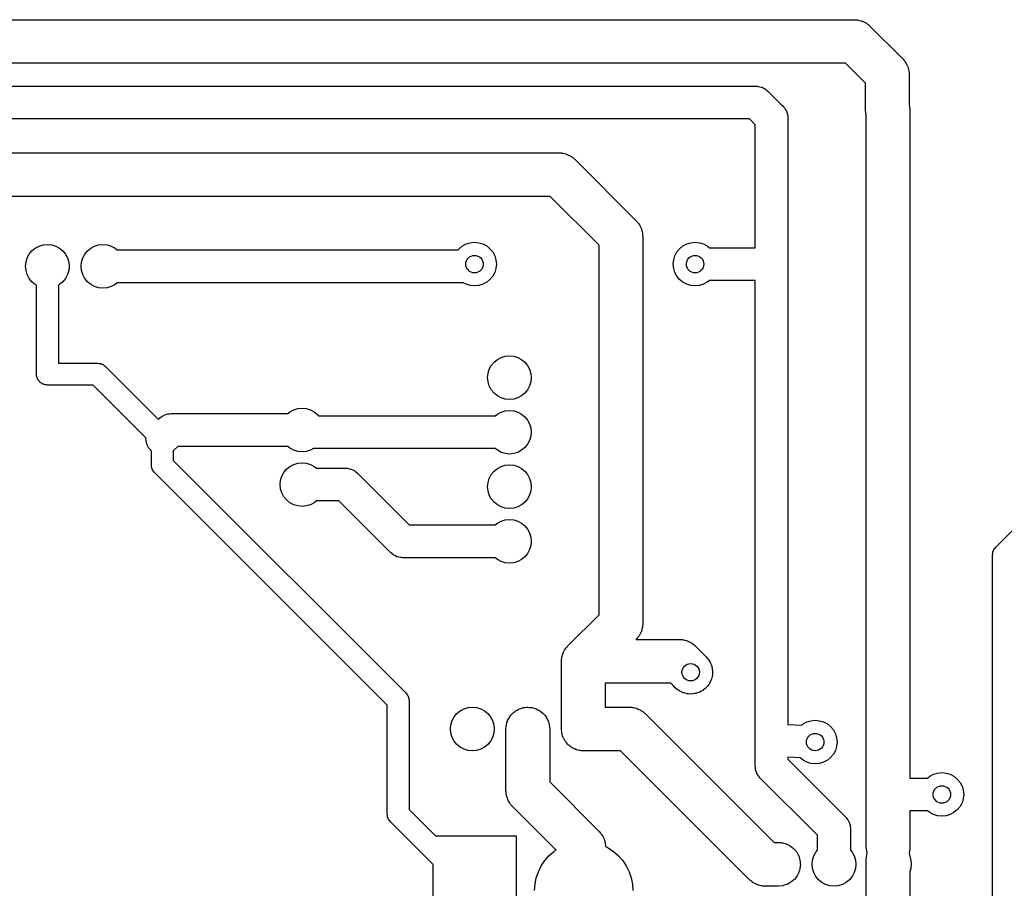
# Model space of a CAD drawing. Extents: x 62 to 248, y -138 to -62.
# Tile 7 of 10: x 158 to 203, y -102 to -62. Entities that reach past the tile are written whole.
import ezdxf

# ---------------------------------------------------------------- set-up
doc = ezdxf.new("R2010")
doc.units = 0
doc.layers.add('BLACK', color=7, linetype='CONTINUOUS')

msp = doc.modelspace()

# ---------------------------------------------------------------- linework, layer by layer
at = {"layer": 'BLACK', "linetype": 'CONTINUOUS'}
for p, q in [((84.1, -62), (196.5, -62)), ((196.5, -62), (196.601168, -62.005131)), ((196.601168, -62.005131), (196.638456, -62.012793)), ((196.638456, -62.012793), (196.67642, -62.015685)), ((196.67642, -62.015685), (196.737322, -62.033111)), ((196.737322, -62.033111), (196.799363, -62.045861)), ((196.799363, -62.045861), (196.834346, -62.060873)), ((196.834346, -62.060873), (196.87095, -62.071347)), ((196.87095, -62.071347), (196.927092, -62.100673)), ((196.927092, -62.100673), (196.985302, -62.125653)), ((196.985302, -62.125653), (197.01655, -62.147402)), ((197.01655, -62.147402), (197.050292, -62.165028)), ((197.050292, -62.165028), (197.099384, -62.205057)), ((197.099384, -62.205057), (197.151372, -62.241242)), ((197.151372, -62.241242), (197.177598, -62.268832)), ((197.177598, -62.268832), (197.207107, -62.292893)), ((197.207107, -62.292893), (198.707107, -63.792893)), ((196.085786, -64), (84.1, -64)), ((197, -64.914214), (196.085786, -64)), ((198.707107, -63.792893), (198.775015, -63.868058)), ((198.775015, -63.868058), (198.795964, -63.899845)), ((198.795964, -63.899845), (198.820763, -63.928732)), ((198.820763, -63.928732), (198.851501, -63.984112)), ((198.851501, -63.984112), (198.88636, -64.037003)), ((198.88636, -64.037003), (198.900482, -64.072358)), ((198.900482, -64.072358), (198.918958, -64.105644)), ((198.918958, -64.105644), (198.937919, -64.166078)), ((198.937919, -64.166078), (198.961417, -64.224903)), ((198.961417, -64.224903), (198.968133, -64.262377)), ((198.968133, -64.262377), (198.97953, -64.298701)), ((198.97953, -64.298701), (198.985938, -64.361724)), ((198.985938, -64.361724), (198.997112, -64.424066)), ((198.997112, -64.424066), (198.996147, -64.462118)), ((198.996147, -64.462118), (199, -64.5)), ((197, -66.1), (197, -64.914214)), ((199, -64.5), (199, -65.861356)), ((88.2, -65.05), (192, -65.05)), ((192, -65.05), (192.054455, -65.053171)), ((192.054455, -65.053171), (192.065366, -65.052854)), ((192.065366, -65.052854), (192.071794, -65.054181)), ((192.071794, -65.054181), (192.08707, -65.055071)), ((192.08707, -65.055071), (192.16127, -65.072657)), ((192.16127, -65.072657), (192.235908, -65.088069)), ((192.235908, -65.088069), (192.245842, -65.092701)), ((192.245842, -65.092701), (192.256515, -65.095231)), ((192.256515, -65.095231), (192.324639, -65.129443)), ((192.324639, -65.129443), (192.393733, -65.161662)), ((192.393733, -65.161662), (192.402335, -65.168464)), ((192.402335, -65.168464), (192.412132, -65.173384)), ((192.412132, -65.173384), (192.470524, -65.222381)), ((192.470524, -65.222381), (192.53033, -65.26967)), ((192.53033, -65.26967), (193.13033, -65.86967)), ((193.13033, -65.86967), (193.23033, -65.96967)), ((193.23033, -65.96967), (193.266593, -66.010418)), ((193.266593, -66.010418), (193.274533, -66.017909)), ((193.274533, -66.017909), (193.278139, -66.023392)), ((193.278139, -66.023392), (193.288312, -66.034823)), ((193.288312, -66.034823), (193.328339, -66.099719)), ((193.328339, -66.099719), (193.370224, -66.163401)), ((193.370224, -66.163401), (193.373974, -66.173704)), ((193.373974, -66.173704), (193.37973, -66.183036)), ((193.37973, -66.183036), (193.403708, -66.255396)), ((193.403708, -66.255396), (193.429784, -66.327038)), ((197.003852, -66.137881), (197, -66.1)), ((197.002888, -66.175933), (197.003852, -66.137881)), ((197.01406, -66.238273), (197.002888, -66.175933)), ((197.02047, -66.301299), (197.01406, -66.238273)), ((199, -65.861356), (199.001417, -65.864904)), ((199.001417, -65.864904), (199.008133, -65.902377)), ((199.008133, -65.902377), (199.01953, -65.938701)), ((199.01953, -65.938701), (199.025938, -66.001717)), ((199.025938, -66.001717), (199.037113, -66.064067)), ((199.037113, -66.064067), (199.036148, -66.102126)), ((199.036148, -66.102126), (199.04, -66.14)), ((199.04, -66.14), (199.04, -96.75)), ((191.68934, -66.55), (88.51066, -66.55)), ((191.95, -66.81066), (191.68934, -66.55)), ((193.429784, -66.327038), (193.431056, -66.337928)), ((193.431056, -66.337928), (193.434506, -66.348337)), ((193.434506, -66.348337), (193.441149, -66.424275)), ((193.441149, -66.424275), (193.45, -66.5)), ((193.45, -66.5), (193.45, -73.2)), ((197.031867, -66.337624), (197.02047, -66.301299)), ((197.038583, -66.375096), (197.031867, -66.337624)), ((197.04, -66.378643), (197.038583, -66.375096)), ((197.04, -97.5), (197.04, -66.378643)), ((191.95, -72.45), (191.95, -66.81066)), ((90.4, -68.1), (182.98, -68.1)), ((182.98, -68.1), (183.081168, -68.105131)), ((183.081168, -68.105131), (183.118456, -68.112793)), ((183.118456, -68.112793), (183.15642, -68.115685)), ((183.15642, -68.115685), (183.217322, -68.133111)), ((183.217322, -68.133111), (183.279363, -68.145861)), ((183.279363, -68.145861), (183.314346, -68.160873)), ((183.314346, -68.160873), (183.35095, -68.171347)), ((183.35095, -68.171347), (183.407092, -68.200673)), ((183.407092, -68.200673), (183.465302, -68.225653)), ((183.465302, -68.225653), (183.49655, -68.247402)), ((183.49655, -68.247402), (183.530292, -68.265028)), ((183.530292, -68.265028), (183.579384, -68.305057)), ((183.579384, -68.305057), (183.631372, -68.341242)), ((183.631372, -68.341242), (183.657598, -68.368832)), ((183.657598, -68.368832), (183.687107, -68.392893)), ((183.687107, -68.392893), (186.507107, -71.212893)), ((182.565786, -70.1), (90.814214, -70.1)), ((184.8, -72.334214), (182.565786, -70.1)), ((186.507107, -71.212893), (186.575015, -71.288058)), ((186.575015, -71.288058), (186.595964, -71.319845)), ((186.595964, -71.319845), (186.620763, -71.348732)), ((186.620763, -71.348732), (186.651501, -71.404112)), ((186.651501, -71.404112), (186.68636, -71.457003)), ((186.68636, -71.457003), (186.700482, -71.492358)), ((186.700482, -71.492358), (186.718958, -71.525644)), ((186.718958, -71.525644), (186.737919, -71.586078)), ((186.737919, -71.586078), (186.761417, -71.644903)), ((186.761417, -71.644903), (186.768133, -71.682377)), ((186.768133, -71.682377), (186.77953, -71.718701)), ((186.77953, -71.718701), (186.785938, -71.781724)), ((186.785938, -71.781724), (186.797112, -71.844066)), ((186.797112, -71.844066), (186.796147, -71.882118)), ((186.796147, -71.882118), (186.8, -71.92)), ((186.8, -71.92), (186.8, -89.68)), ((158.70853, -72.74443), (158.832893, -72.592893)), ((158.832893, -72.592893), (158.98443, -72.46853)), ((158.98443, -72.46853), (159.157317, -72.37612)), ((159.157317, -72.37612), (159.34491, -72.319215)), ((159.34491, -72.319215), (159.54, -72.3)), ((159.54, -72.3), (159.73509, -72.319215)), ((159.73509, -72.319215), (159.922683, -72.37612)), ((159.922683, -72.37612), (160.09557, -72.46853)), ((160.09557, -72.46853), (160.247107, -72.592893)), ((160.247107, -72.592893), (160.37147, -72.74443)), ((161.24853, -72.74443), (161.372893, -72.592893)), ((161.372893, -72.592893), (161.52443, -72.46853)), ((161.52443, -72.46853), (161.697317, -72.37612)), ((161.697317, -72.37612), (161.88491, -72.319215)), ((161.88491, -72.319215), (162.08, -72.3)), ((162.08, -72.3), (162.27509, -72.319215)), ((162.27509, -72.319215), (162.462683, -72.37612)), ((162.462683, -72.37612), (162.63557, -72.46853)), ((162.63557, -72.46853), (162.734842, -72.55)), ((162.734842, -72.55), (178.346027, -72.55)), ((178.346027, -72.55), (178.392893, -72.492893)), ((178.392893, -72.492893), (178.54443, -72.36853)), ((178.54443, -72.36853), (178.717317, -72.27612)), ((178.717317, -72.27612), (178.90491, -72.219215)), ((178.90491, -72.219215), (179.1, -72.2)), ((179.1, -72.2), (179.29509, -72.219215)), ((179.29509, -72.219215), (179.482683, -72.27612)), ((179.482683, -72.27612), (179.65557, -72.36853)), ((179.65557, -72.36853), (179.807107, -72.492893)), ((179.807107, -72.492893), (179.93147, -72.64443)), ((184.8, -89.265786), (184.8, -72.334214)), ((188.36853, -72.64443), (188.492893, -72.492893)), ((188.492893, -72.492893), (188.64443, -72.36853)), ((188.64443, -72.36853), (188.817317, -72.27612)), ((188.817317, -72.27612), (189.00491, -72.219215)), ((189.00491, -72.219215), (189.2, -72.2)), ((189.2, -72.2), (189.39509, -72.219215)), ((189.39509, -72.219215), (189.582683, -72.27612)), ((189.582683, -72.27612), (189.75557, -72.36853)), ((189.75557, -72.36853), (189.854842, -72.45)), ((189.854842, -72.45), (191.95, -72.45)), ((158.559215, -73.10491), (158.61612, -72.917317)), ((158.61612, -72.917317), (158.70853, -72.74443)), ((160.37147, -72.74443), (160.46388, -72.917317)), ((160.46388, -72.917317), (160.520785, -73.10491)), ((161.099215, -73.10491), (161.15612, -72.917317)), ((161.15612, -72.917317), (161.24853, -72.74443)), ((179.93147, -72.64443), (180.02388, -72.817317)), ((180.02388, -72.817317), (180.080785, -73.00491)), ((180.080785, -73.00491), (180.1, -73.2)), ((188.2, -73.2), (188.219215, -73.00491)), ((188.219215, -73.00491), (188.27612, -72.817317)), ((188.27612, -72.817317), (188.36853, -72.64443)), ((158.54, -73.3), (158.559215, -73.10491)), ((158.559215, -73.49509), (158.54, -73.3)), ((158.61612, -73.682683), (158.559215, -73.49509)), ((160.520785, -73.49509), (160.46388, -73.682683)), ((160.520785, -73.10491), (160.54, -73.3)), ((160.54, -73.3), (160.520785, -73.49509)), ((161.08, -73.3), (161.099215, -73.10491)), ((161.099215, -73.49509), (161.08, -73.3)), ((161.15612, -73.682683), (161.099215, -73.49509)), ((180.080785, -73.39509), (180.02388, -73.582683)), ((180.1, -73.2), (180.080785, -73.39509)), ((188.219215, -73.39509), (188.2, -73.2)), ((188.27612, -73.582683), (188.219215, -73.39509)), ((193.45, -73.2), (193.45, -86.3)), ((158.70853, -73.85557), (158.61612, -73.682683)), ((158.832893, -74.007107), (158.70853, -73.85557)), ((160.37147, -73.85557), (160.247107, -74.007107)), ((160.46388, -73.682683), (160.37147, -73.85557)), ((161.24853, -73.85557), (161.15612, -73.682683)), ((161.372893, -74.007107), (161.24853, -73.85557)), ((179.807107, -73.907107), (179.65557, -74.03147)), ((179.93147, -73.75557), (179.807107, -73.907107)), ((180.02388, -73.582683), (179.93147, -73.75557)), ((188.36853, -73.75557), (188.27612, -73.582683)), ((188.492893, -73.907107), (188.36853, -73.75557)), ((188.64443, -74.03147), (188.492893, -73.907107)), ((158.98443, -74.13147), (158.832893, -74.007107)), ((159.04, -74.161172), (158.98443, -74.13147)), ((159.04, -78.24), (159.04, -74.161172)), ((160.09557, -74.13147), (160.04, -74.161172)), ((160.04, -74.161172), (160.04, -77.74)), ((160.247107, -74.007107), (160.09557, -74.13147)), ((161.52443, -74.13147), (161.372893, -74.007107)), ((161.697317, -74.22388), (161.52443, -74.13147)), ((161.88491, -74.280785), (161.697317, -74.22388)), ((162.08, -74.3), (161.88491, -74.280785)), ((162.27509, -74.280785), (162.08, -74.3)), ((162.462683, -74.22388), (162.27509, -74.280785)), ((162.63557, -74.13147), (162.462683, -74.22388)), ((162.734842, -74.05), (162.63557, -74.13147)), ((178.579097, -74.05), (162.734842, -74.05)), ((178.717317, -74.12388), (178.579097, -74.05)), ((178.90491, -74.180785), (178.717317, -74.12388)), ((179.1, -74.2), (178.90491, -74.180785)), ((179.29509, -74.180785), (179.1, -74.2)), ((179.482683, -74.12388), (179.29509, -74.180785)), ((179.65557, -74.03147), (179.482683, -74.12388)), ((188.817317, -74.12388), (188.64443, -74.03147)), ((189.00491, -74.180785), (188.817317, -74.12388)), ((189.2, -74.2), (189.00491, -74.180785)), ((189.39509, -74.180785), (189.2, -74.2)), ((189.582683, -74.12388), (189.39509, -74.180785)), ((189.75557, -74.03147), (189.582683, -74.12388)), ((189.854842, -73.95), (189.75557, -74.03147)), ((191.95, -73.95), (189.854842, -73.95)), ((191.95, -86.3), (191.95, -73.95)), ((180.14443, -77.56853), (180.317317, -77.47612)), ((180.317317, -77.47612), (180.50491, -77.419215)), ((180.50491, -77.419215), (180.7, -77.4)), ((180.7, -77.4), (180.89509, -77.419215)), ((180.89509, -77.419215), (181.082683, -77.47612)), ((181.082683, -77.47612), (181.25557, -77.56853)), ((160.04, -77.74), (161.84, -77.74)), ((161.84, -77.74), (161.892938, -77.747611)), ((161.892938, -77.747611), (161.946283, -77.751427)), ((161.946283, -77.751427), (161.9631, -77.757699)), ((161.9631, -77.757699), (161.980866, -77.760254)), ((161.980866, -77.760254), (162.029516, -77.782471)), ((162.029516, -77.782471), (162.079624, -77.801161)), ((162.079624, -77.801161), (162.09399, -77.811915)), ((162.09399, -77.811915), (162.11032, -77.819373)), ((162.11032, -77.819373), (162.150744, -77.8544)), ((162.150744, -77.8544), (162.193553, -77.886447)), ((162.193553, -77.886447), (164.623223, -80.316117)), ((179.77612, -78.017317), (179.86853, -77.84443)), ((179.86853, -77.84443), (179.992893, -77.692893)), ((179.992893, -77.692893), (180.14443, -77.56853)), ((181.25557, -77.56853), (181.407107, -77.692893)), ((181.407107, -77.692893), (181.53147, -77.84443)), ((181.53147, -77.84443), (181.62388, -78.017317)), ((159.045089, -78.275393), (159.04, -78.24)), ((159.045089, -78.311157), (159.045089, -78.275393)), ((159.055165, -78.345473), (159.045089, -78.311157)), ((159.060254, -78.380866), (159.055165, -78.345473)), ((159.075107, -78.413391), (159.060254, -78.380866)), ((159.085184, -78.447708), (159.075107, -78.413391)), ((159.104518, -78.477793), (159.085184, -78.447708)), ((179.7, -78.4), (179.719215, -78.20491)), ((179.719215, -78.59509), (179.7, -78.4)), ((179.719215, -78.20491), (179.77612, -78.017317)), ((181.62388, -78.017317), (181.680785, -78.20491)), ((181.680785, -78.20491), (181.7, -78.4)), ((181.7, -78.4), (181.680785, -78.59509)), ((159.119373, -78.51032), (159.104518, -78.477793)), ((159.14279, -78.537345), (159.119373, -78.51032)), ((159.162125, -78.56743), (159.14279, -78.537345)), ((159.189151, -78.590848), (159.162125, -78.56743)), ((159.21257, -78.617875), (159.189151, -78.590848)), ((159.242654, -78.637209), (159.21257, -78.617875)), ((159.26968, -78.660627), (159.242654, -78.637209)), ((159.302206, -78.675481), (159.26968, -78.660627)), ((159.332292, -78.694816), (159.302206, -78.675481)), ((159.366608, -78.704892), (159.332292, -78.694816)), ((159.399134, -78.719746), (159.366608, -78.704892)), ((159.434526, -78.724834), (159.399134, -78.719746)), ((159.468843, -78.734911), (159.434526, -78.724834)), ((159.504606, -78.734911), (159.468843, -78.734911)), ((159.54, -78.74), (159.504606, -78.734911)), ((161.632894, -78.74), (159.54, -78.74)), ((164.053613, -81.160719), (161.632894, -78.74)), ((179.77612, -78.782683), (179.719215, -78.59509)), ((179.86853, -78.95557), (179.77612, -78.782683)), ((181.62388, -78.782683), (181.53147, -78.95557)), ((181.680785, -78.59509), (181.62388, -78.782683)), ((179.992893, -79.107107), (179.86853, -78.95557)), ((180.14443, -79.23147), (179.992893, -79.107107)), ((180.317317, -79.32388), (180.14443, -79.23147)), ((180.50491, -79.380785), (180.317317, -79.32388)), ((181.082683, -79.32388), (180.89509, -79.380785)), ((181.25557, -79.23147), (181.082683, -79.32388)), ((181.407107, -79.107107), (181.25557, -79.23147)), ((181.53147, -78.95557), (181.407107, -79.107107)), ((171.00491, -79.819215), (171.2, -79.8)), ((171.2, -79.8), (171.39509, -79.819215)), ((180.7, -79.4), (180.50491, -79.380785)), ((180.89509, -79.380785), (180.7, -79.4)), ((164.66967, -80.26967), (164.710418, -80.233406)), ((164.710418, -80.233406), (164.717909, -80.225467)), ((164.717909, -80.225467), (164.723392, -80.22186)), ((164.723392, -80.22186), (164.734823, -80.211688)), ((164.734823, -80.211688), (164.799719, -80.17166)), ((164.799719, -80.17166), (164.863401, -80.129776)), ((164.863401, -80.129776), (164.873704, -80.126025)), ((164.873704, -80.126025), (164.883036, -80.12027)), ((164.883036, -80.12027), (164.955383, -80.096296)), ((164.955383, -80.096296), (165.027038, -80.070216)), ((165.027038, -80.070216), (165.037932, -80.068942)), ((165.037932, -80.068942), (165.048337, -80.065495)), ((165.048337, -80.065495), (165.124256, -80.058852)), ((165.124256, -80.058852), (165.2, -80.05)), ((165.2, -80.05), (170.545158, -80.05)), ((170.545158, -80.05), (170.64443, -79.96853)), ((170.64443, -79.96853), (170.817317, -79.87612)), ((170.817317, -79.87612), (171.00491, -79.819215)), ((171.39509, -79.819215), (171.582683, -79.87612)), ((171.582683, -79.87612), (171.75557, -79.96853)), ((171.75557, -79.96853), (171.907107, -80.092893)), ((171.907107, -80.092893), (171.953973, -80.15)), ((171.953973, -80.15), (180.045158, -80.15)), ((180.045158, -80.15), (180.14443, -80.06853)), ((180.14443, -80.06853), (180.317317, -79.97612)), ((180.317317, -79.97612), (180.50491, -79.919215)), ((180.50491, -79.919215), (180.7, -79.9)), ((180.7, -79.9), (180.89509, -79.919215)), ((180.89509, -79.919215), (181.082683, -79.97612)), ((181.082683, -79.97612), (181.25557, -80.06853)), ((181.25557, -80.06853), (181.407107, -80.192893)), ((181.407107, -80.192893), (181.53147, -80.34443)), ((164.623223, -80.316117), (164.66967, -80.26967)), ((181.53147, -80.34443), (181.62388, -80.517317)), ((181.62388, -80.517317), (181.680785, -80.70491)), ((181.680785, -80.70491), (181.7, -80.9)), ((164.057919, -81.308699), (164.053613, -81.160719)), ((181.680785, -81.09509), (181.62388, -81.282683)), ((181.7, -80.9), (181.680785, -81.09509)), ((164.102989, -81.476904), (164.057919, -81.308699)), ((164.185636, -81.630183), (164.102989, -81.476904)), ((165.51066, -81.55), (165.33033, -81.73033)), ((170.545158, -81.55), (165.51066, -81.55)), ((170.64443, -81.63147), (170.545158, -81.55)), ((181.407107, -81.607107), (181.25557, -81.73147)), ((181.53147, -81.45557), (181.407107, -81.607107)), ((181.62388, -81.282683), (181.53147, -81.45557)), ((164.3, -81.758692), (164.185636, -81.630183)), ((164.3, -82.4), (164.3, -81.758692)), ((165.33033, -81.73033), (165.3, -81.757321)), ((165.3, -81.757321), (165.3, -82.192893)), ((170.817317, -81.72388), (170.64443, -81.63147)), ((171.00491, -81.780785), (170.817317, -81.72388)), ((171.2, -81.8), (171.00491, -81.780785)), ((171.39509, -81.780785), (171.2, -81.8)), ((171.582683, -81.72388), (171.39509, -81.780785)), ((171.720903, -81.65), (171.582683, -81.72388)), ((180.045158, -81.65), (171.720903, -81.65)), ((180.14443, -81.73147), (180.045158, -81.65)), ((180.317317, -81.82388), (180.14443, -81.73147)), ((180.50491, -81.880785), (180.317317, -81.82388)), ((180.7, -81.9), (180.50491, -81.880785)), ((180.89509, -81.880785), (180.7, -81.9)), ((181.082683, -81.82388), (180.89509, -81.880785)), ((181.25557, -81.73147), (181.082683, -81.82388)), ((164.307611, -82.452938), (164.3, -82.4)), ((164.311427, -82.506283), (164.307611, -82.452938)), ((164.317699, -82.5231), (164.311427, -82.506283)), ((165.3, -82.192893), (175.953553, -92.846446)), ((170.492893, -82.592893), (170.64443, -82.46853)), ((170.64443, -82.46853), (170.817317, -82.37612)), ((170.817317, -82.37612), (171.00491, -82.319215)), ((171.00491, -82.319215), (171.2, -82.3)), ((171.2, -82.3), (171.39509, -82.319215)), ((171.39509, -82.319215), (171.582683, -82.37612)), ((171.582683, -82.37612), (171.75557, -82.46853)), ((171.75557, -82.46853), (171.854842, -82.55)), ((180.14443, -82.56853), (180.317317, -82.47612)), ((180.317317, -82.47612), (180.50491, -82.419215)), ((180.50491, -82.419215), (180.7, -82.4)), ((180.7, -82.4), (180.89509, -82.419215)), ((180.89509, -82.419215), (181.082683, -82.47612)), ((181.082683, -82.47612), (181.25557, -82.56853)), ((202.966447, -86.166447), (207.006447, -82.126446)), ((164.320254, -82.540866), (164.317699, -82.5231)), ((164.342471, -82.589516), (164.320254, -82.540866)), ((164.361161, -82.639624), (164.342471, -82.589516)), ((164.371915, -82.65399), (164.361161, -82.639624)), ((164.379373, -82.67032), (164.371915, -82.65399)), ((164.4144, -82.710744), (164.379373, -82.67032)), ((164.446447, -82.753553), (164.4144, -82.710744)), ((175.1, -93.407106), (164.446447, -82.753553)), ((170.219215, -83.10491), (170.27612, -82.917317)), ((170.27612, -82.917317), (170.36853, -82.74443)), ((170.36853, -82.74443), (170.492893, -82.592893)), ((171.854842, -82.55), (173.2, -82.55)), ((173.2, -82.55), (173.254455, -82.553171)), ((173.254455, -82.553171), (173.265366, -82.552854)), ((173.265366, -82.552854), (173.271794, -82.554181)), ((173.271794, -82.554181), (173.28707, -82.555071)), ((173.28707, -82.555071), (173.36127, -82.572657)), ((173.36127, -82.572657), (173.435908, -82.588069)), ((173.435908, -82.588069), (173.445842, -82.592701)), ((173.445842, -82.592701), (173.456515, -82.595231)), ((173.456515, -82.595231), (173.524639, -82.629443)), ((173.524639, -82.629443), (173.593733, -82.661662)), ((173.593733, -82.661662), (173.602335, -82.668464)), ((173.602335, -82.668464), (173.612132, -82.673384)), ((173.612132, -82.673384), (173.670524, -82.722381)), ((173.670524, -82.722381), (173.73033, -82.76967)), ((173.73033, -82.76967), (176.11066, -85.15)), ((179.77612, -83.017317), (179.86853, -82.84443)), ((179.86853, -82.84443), (179.992893, -82.692893)), ((179.992893, -82.692893), (180.14443, -82.56853)), ((181.25557, -82.56853), (181.407107, -82.692893)), ((181.407107, -82.692893), (181.53147, -82.84443)), ((181.53147, -82.84443), (181.62388, -83.017317)), ((170.2, -83.3), (170.219215, -83.10491)), ((170.219215, -83.49509), (170.2, -83.3)), ((179.7, -83.4), (179.719215, -83.20491)), ((179.719215, -83.59509), (179.7, -83.4)), ((179.719215, -83.20491), (179.77612, -83.017317)), ((181.62388, -83.017317), (181.680785, -83.20491)), ((181.680785, -83.20491), (181.7, -83.4)), ((181.7, -83.4), (181.680785, -83.59509)), ((170.27612, -83.682683), (170.219215, -83.49509)), ((170.36853, -83.85557), (170.27612, -83.682683)), ((170.492893, -84.007107), (170.36853, -83.85557)), ((179.77612, -83.782683), (179.719215, -83.59509)), ((179.86853, -83.95557), (179.77612, -83.782683)), ((181.62388, -83.782683), (181.53147, -83.95557)), ((181.680785, -83.59509), (181.62388, -83.782683)), ((170.64443, -84.13147), (170.492893, -84.007107)), ((170.817317, -84.22388), (170.64443, -84.13147)), ((171.00491, -84.280785), (170.817317, -84.22388)), ((171.2, -84.3), (171.00491, -84.280785)), ((171.39509, -84.280785), (171.2, -84.3)), ((171.582683, -84.22388), (171.39509, -84.280785)), ((171.75557, -84.13147), (171.582683, -84.22388)), ((171.854842, -84.05), (171.75557, -84.13147)), ((172.88934, -84.05), (171.854842, -84.05)), ((175.26967, -86.43033), (172.88934, -84.05)), ((179.992893, -84.107107), (179.86853, -83.95557)), ((180.14443, -84.23147), (179.992893, -84.107107)), ((180.317317, -84.32388), (180.14443, -84.23147)), ((181.25557, -84.23147), (181.082683, -84.32388)), ((181.407107, -84.107107), (181.25557, -84.23147)), ((181.53147, -83.95557), (181.407107, -84.107107)), ((180.50491, -84.380785), (180.317317, -84.32388)), ((180.7, -84.4), (180.50491, -84.380785)), ((180.89509, -84.380785), (180.7, -84.4)), ((181.082683, -84.32388), (180.89509, -84.380785)), ((176.11066, -85.15), (180.045158, -85.15)), ((180.045158, -85.15), (180.14443, -85.06853)), ((180.14443, -85.06853), (180.317317, -84.97612)), ((180.317317, -84.97612), (180.50491, -84.919215)), ((180.50491, -84.919215), (180.7, -84.9)), ((180.7, -84.9), (180.89509, -84.919215)), ((180.89509, -84.919215), (181.082683, -84.97612)), ((181.082683, -84.97612), (181.25557, -85.06853)), ((181.25557, -85.06853), (181.407107, -85.192893)), ((181.407107, -85.192893), (181.53147, -85.34443)), ((181.53147, -85.34443), (181.62388, -85.517317)), ((181.62388, -85.517317), (181.680785, -85.70491)), ((181.680785, -86.09509), (181.62388, -86.282683)), ((181.680785, -85.70491), (181.7, -85.9)), ((181.7, -85.9), (181.680785, -86.09509)), ((175.329475, -86.477618), (175.26967, -86.43033)), ((175.387868, -86.526616), (175.329475, -86.477618)), ((175.397664, -86.531535), (175.387868, -86.526616)), ((175.406267, -86.538338), (175.397664, -86.531535)), ((175.475366, -86.570558), (175.406267, -86.538338)), ((175.543485, -86.604769), (175.475366, -86.570558)), ((181.53147, -86.45557), (181.407107, -86.607107)), ((181.62388, -86.282683), (181.53147, -86.45557)), ((191.95, -95), (191.95, -86.3)), ((193.45, -86.3), (193.45, -94.286563)), ((202.82, -86.52), (202.827611, -86.467061)), ((202.82, -105.572894), (202.82, -86.52)), ((202.827611, -86.467061), (202.831427, -86.413717)), ((202.831427, -86.413717), (202.837699, -86.396899)), ((202.837699, -86.396899), (202.840254, -86.379134)), ((202.840254, -86.379134), (202.862471, -86.330483)), ((202.862471, -86.330483), (202.881161, -86.280376)), ((202.881161, -86.280376), (202.891915, -86.266009)), ((202.891915, -86.266009), (202.899373, -86.24968)), ((202.899373, -86.24968), (202.9344, -86.209255)), ((202.9344, -86.209255), (202.966447, -86.166447)), ((175.554155, -86.607297), (175.543485, -86.604769)), ((175.564091, -86.611931), (175.554155, -86.607297)), ((175.638736, -86.627344), (175.564091, -86.611931)), ((175.71293, -86.644929), (175.638736, -86.627344)), ((175.728204, -86.645818), (175.71293, -86.644929)), ((175.734633, -86.647146), (175.728204, -86.645818)), ((175.745544, -86.646828), (175.734633, -86.647146)), ((175.8, -86.65), (175.745544, -86.646828)), ((180.045158, -86.65), (175.8, -86.65)), ((180.14443, -86.73147), (180.045158, -86.65)), ((180.317317, -86.82388), (180.14443, -86.73147)), ((180.50491, -86.880785), (180.317317, -86.82388)), ((180.7, -86.9), (180.50491, -86.880785)), ((180.89509, -86.880785), (180.7, -86.9)), ((181.082683, -86.82388), (180.89509, -86.880785)), ((181.25557, -86.73147), (181.082683, -86.82388)), ((181.407107, -86.607107), (181.25557, -86.73147)), ((183.372893, -90.692893), (184.8, -89.265786)), ((186.8, -89.68), (186.794869, -89.781168)), ((186.674347, -90.165302), (186.652598, -90.196548)), ((186.699325, -90.107094), (186.674347, -90.165302)), ((186.728653, -90.05095), (186.699325, -90.107094)), ((186.739126, -90.014347), (186.728653, -90.05095)), ((186.754139, -89.979363), (186.739126, -90.014347)), ((186.76689, -89.917313), (186.754139, -89.979363)), ((186.784314, -89.85642), (186.76689, -89.917313)), ((186.787204, -89.818462), (186.784314, -89.85642)), ((186.794869, -89.781168), (186.787204, -89.818462)), ((186.507107, -90.387107), (186.494214, -90.4)), ((186.494214, -90.4), (188.5, -90.4)), ((186.531168, -90.357598), (186.507107, -90.387107)), ((186.558758, -90.331372), (186.531168, -90.357598)), ((186.594939, -90.279388), (186.558758, -90.331372)), ((186.634972, -90.230293), (186.594939, -90.279388)), ((186.652598, -90.196548), (186.634972, -90.230293)), ((188.5, -90.4), (188.601168, -90.405131)), ((188.601168, -90.405131), (188.638456, -90.412793)), ((188.638456, -90.412793), (188.67642, -90.415685)), ((188.67642, -90.415685), (188.737322, -90.433111)), ((188.737322, -90.433111), (188.799363, -90.445861)), ((188.799363, -90.445861), (188.834346, -90.460873)), ((188.834346, -90.460873), (188.87095, -90.471347)), ((188.87095, -90.471347), (188.927092, -90.500673)), ((188.927092, -90.500673), (188.985302, -90.525653)), ((188.985302, -90.525653), (189.01655, -90.547402)), ((189.01655, -90.547402), (189.050292, -90.565028)), ((189.050292, -90.565028), (189.099384, -90.605057)), ((189.099384, -90.605057), (189.151372, -90.641242)), ((183.125861, -91.100637), (183.135879, -91.077289)), ((183.135879, -91.077289), (183.142248, -91.052695)), ((183.142248, -91.052695), (183.147847, -91.041278)), ((183.147847, -91.041278), (183.151347, -91.02905)), ((183.151347, -91.02905), (183.180673, -90.972907)), ((183.180673, -90.972907), (183.205653, -90.914698)), ((183.205653, -90.914698), (183.220168, -90.893842)), ((183.220168, -90.893842), (183.231356, -90.871036)), ((183.231356, -90.871036), (183.23914, -90.860979)), ((183.23914, -90.860979), (183.245028, -90.849708)), ((183.245028, -90.849708), (183.285057, -90.800615)), ((183.285057, -90.800615), (183.321242, -90.748628)), ((183.321242, -90.748628), (183.339653, -90.731126)), ((183.339653, -90.731126), (183.355207, -90.711033)), ((183.355207, -90.711033), (183.364856, -90.702749)), ((183.364856, -90.702749), (183.372893, -90.692893)), ((189.151372, -90.641242), (189.177598, -90.668832)), ((189.177598, -90.668832), (189.207107, -90.692893)), ((189.207107, -90.692893), (189.607107, -91.092893)), ((183.08, -91.4), (183.085131, -91.298832)), ((183.08, -94.5), (183.08, -91.4)), ((183.085131, -91.298832), (183.090245, -91.273946)), ((183.090245, -91.273946), (183.091532, -91.248572)), ((183.091532, -91.248572), (183.094719, -91.236262)), ((183.094719, -91.236262), (183.095685, -91.22358)), ((183.095685, -91.22358), (183.113111, -91.162677)), ((183.113111, -91.162677), (183.125861, -91.100637)), ((189.607107, -91.092893), (189.707107, -91.192893)), ((189.707107, -91.192893), (189.775015, -91.268058)), ((189.775015, -91.268058), (189.800386, -91.306555)), ((189.800386, -91.306555), (189.83147, -91.34443)), ((189.83147, -91.34443), (189.857739, -91.393576)), ((189.857739, -91.393576), (189.88636, -91.437003)), ((189.88636, -91.437003), (189.902356, -91.47705)), ((189.902356, -91.47705), (189.92388, -91.517317)), ((189.92388, -91.517317), (189.941044, -91.573903)), ((189.941044, -91.573903), (189.941522, -91.575096)), ((189.941522, -91.575096), (189.961417, -91.624904)), ((189.961417, -91.624904), (189.968494, -91.664394)), ((189.968494, -91.664394), (189.980785, -91.70491)), ((189.980785, -91.70491), (189.986919, -91.767192)), ((189.986919, -91.767192), (189.997113, -91.824067)), ((189.993522, -91.965762), (189.991988, -92.026339)), ((190, -91.9), (189.993522, -91.965762)), ((189.997113, -91.824067), (189.996173, -91.861148)), ((189.996173, -91.861148), (190, -91.9)), ((188.085786, -92.4), (185.08, -92.4)), ((185.08, -92.4), (185.08, -93.5)), ((188.192893, -92.507107), (188.085786, -92.4)), ((189.845237, -92.429813), (189.83147, -92.45557)), ((189.861772, -92.407296), (189.845237, -92.429813)), ((189.889321, -92.347336), (189.861772, -92.407296)), ((189.92388, -92.282683), (189.889321, -92.347336)), ((189.933305, -92.251611), (189.92388, -92.282683)), ((189.94625, -92.223439), (189.933305, -92.251611)), ((189.960568, -92.161735), (189.94625, -92.223439)), ((189.980785, -92.09509), (189.960568, -92.161735)), ((189.984288, -92.059518), (189.980785, -92.09509)), ((189.991988, -92.026339), (189.984288, -92.059518)), ((175.953553, -92.846446), (175.985604, -92.889262)), ((188.292893, -92.607107), (188.192893, -92.507107)), ((188.44443, -92.73147), (188.292893, -92.607107)), ((188.447281, -92.732993), (188.44443, -92.73147)), ((188.449707, -92.734972), (188.447281, -92.732993)), ((188.505767, -92.764255), (188.449707, -92.734972)), ((188.617317, -92.82388), (188.505767, -92.764255)), ((188.623507, -92.825757), (188.617317, -92.82388)), ((188.62905, -92.828653), (188.623507, -92.825757)), ((188.656094, -92.836391), (188.62905, -92.828653)), ((188.699578, -92.848833), (188.656094, -92.836391)), ((188.80491, -92.880785), (188.699578, -92.848833)), ((188.814568, -92.881736), (188.80491, -92.880785)), ((188.823581, -92.884315), (188.814568, -92.881736)), ((188.899276, -92.890079), (188.823581, -92.884315)), ((189.19509, -92.880785), (189.100648, -92.890086)), ((189.210581, -92.876085), (189.19509, -92.880785)), ((189.226048, -92.874116), (189.210581, -92.876085)), ((189.229424, -92.872962), (189.226048, -92.874116)), ((189.296809, -92.849929), (189.229424, -92.872962)), ((189.382683, -92.82388), (189.296809, -92.849929)), ((189.399824, -92.814717), (189.382683, -92.82388)), ((189.417509, -92.808673), (189.399824, -92.814717)), ((189.480433, -92.771631), (189.417509, -92.808673)), ((189.55557, -92.73147), (189.480433, -92.771631)), ((189.573109, -92.717076), (189.55557, -92.73147)), ((189.591877, -92.706028), (189.573109, -92.717076)), ((189.644475, -92.658507), (189.591877, -92.706028)), ((189.707107, -92.607107), (189.644475, -92.658507)), ((189.723564, -92.587053), (189.707107, -92.607107)), ((189.742014, -92.570385), (189.723564, -92.587053)), ((189.78257, -92.515154), (189.742014, -92.570385)), ((189.83147, -92.45557), (189.78257, -92.515154)), ((175.985604, -92.889262), (176.020627, -92.92968)), ((176.020627, -92.92968), (176.028083, -92.946006)), ((176.028083, -92.946006), (176.038839, -92.960375)), ((176.038839, -92.960375), (176.057529, -93.010485)), ((176.057529, -93.010485), (176.079746, -93.059134)), ((176.079746, -93.059134), (176.0823, -93.076899)), ((176.0823, -93.076899), (176.088573, -93.093717)), ((176.088573, -93.093717), (176.092388, -93.147061)), ((176.092388, -93.147061), (176.1, -93.2)), ((176.1, -93.2), (176.1, -98.192893)), ((189, -92.9), (188.899276, -92.890079)), ((189.012884, -92.89873), (189, -92.9)), ((189.025333, -92.899679), (189.012884, -92.89873)), ((189.100648, -92.890086), (189.025333, -92.899679)), ((175.1, -98.4), (175.1, -93.407106)), ((178.292893, -93.792893), (178.44443, -93.66853)), ((178.44443, -93.66853), (178.617317, -93.57612)), ((178.617317, -93.57612), (178.80491, -93.519215)), ((178.80491, -93.519215), (179, -93.5)), ((179, -93.5), (179.19509, -93.519215)), ((179.19509, -93.519215), (179.382683, -93.57612)), ((179.382683, -93.57612), (179.55557, -93.66853)), ((179.55557, -93.66853), (179.707107, -93.792893)), ((180.832893, -93.792893), (180.883984, -93.750963)), ((180.883984, -93.750963), (180.927894, -93.709224)), ((180.927894, -93.709224), (180.956792, -93.691211)), ((180.956792, -93.691211), (180.98443, -93.66853)), ((180.98443, -93.66853), (181.045861, -93.635693)), ((181.045861, -93.635693), (181.099606, -93.602195)), ((181.099606, -93.602195), (181.128677, -93.591428)), ((181.128677, -93.591428), (181.157317, -93.57612)), ((181.157317, -93.57612), (181.22747, -93.554839)), ((181.22747, -93.554839), (181.289347, -93.531923)), ((181.289347, -93.531923), (181.316964, -93.527692)), ((181.316964, -93.527692), (181.34491, -93.519215)), ((181.34491, -93.519215), (181.421612, -93.51166)), ((181.421612, -93.51166), (181.489351, -93.501283)), ((181.489351, -93.501283), (181.514185, -93.502542)), ((181.514185, -93.502542), (181.54, -93.5)), ((181.54, -93.5), (181.620624, -93.50794)), ((181.620624, -93.50794), (181.691428, -93.511532)), ((181.691428, -93.511532), (181.712513, -93.516991)), ((181.712513, -93.516991), (181.73509, -93.519215)), ((181.73509, -93.519215), (181.816616, -93.543945)), ((181.816616, -93.543945), (181.887305, -93.562248)), ((181.887305, -93.562248), (181.904082, -93.570477)), ((181.904082, -93.570477), (181.922683, -93.57612)), ((181.922683, -93.57612), (182.001835, -93.618428)), ((182.001835, -93.618428), (182.068964, -93.651356)), ((182.068964, -93.651356), (182.08129, -93.660897)), ((182.08129, -93.660897), (182.09557, -93.66853)), ((182.09557, -93.66853), (182.168934, -93.728738)), ((182.168934, -93.728738), (182.228967, -93.775207)), ((182.228967, -93.775207), (182.237098, -93.784679)), ((182.237098, -93.784679), (182.247107, -93.792893)), ((185.08, -93.5), (186.2, -93.5)), ((186.2, -93.5), (186.301168, -93.505131)), ((186.301168, -93.505131), (186.338456, -93.512793)), ((186.338456, -93.512793), (186.37642, -93.515685)), ((186.37642, -93.515685), (186.437322, -93.533111)), ((186.437322, -93.533111), (186.499363, -93.545861)), ((186.499363, -93.545861), (186.534346, -93.560873)), ((186.534346, -93.560873), (186.57095, -93.571347)), ((186.57095, -93.571347), (186.627092, -93.600673)), ((186.627092, -93.600673), (186.685302, -93.625653)), ((186.685302, -93.625653), (186.71655, -93.647402)), ((186.71655, -93.647402), (186.750292, -93.665028)), ((186.750292, -93.665028), (186.799384, -93.705057)), ((186.799384, -93.705057), (186.851372, -93.741242)), ((186.851372, -93.741242), (186.877598, -93.768832)), ((186.877598, -93.768832), (186.907107, -93.792893)), ((178.019215, -94.30491), (178.07612, -94.117317)), ((178.07612, -94.117317), (178.16853, -93.94443)), ((178.16853, -93.94443), (178.292893, -93.792893)), ((179.707107, -93.792893), (179.83147, -93.94443)), ((179.83147, -93.94443), (179.92388, -94.117317)), ((179.92388, -94.117317), (179.980785, -94.30491)), ((180.575391, -94.251583), (180.585861, -94.200637)), ((180.585861, -94.200637), (180.602865, -94.16101)), ((180.602865, -94.16101), (180.61612, -94.117317)), ((180.61612, -94.117317), (180.643997, -94.065162)), ((180.643997, -94.065162), (180.665653, -94.014698)), ((180.665653, -94.014698), (180.68857, -93.981772)), ((180.68857, -93.981772), (180.70853, -93.94443)), ((180.70853, -93.94443), (180.748238, -93.896044)), ((180.748238, -93.896044), (180.781242, -93.848628)), ((180.781242, -93.848628), (180.808122, -93.823076)), ((180.808122, -93.823076), (180.832893, -93.792893)), ((182.247107, -93.792893), (182.311329, -93.871148)), ((182.311329, -93.871148), (182.360763, -93.928732)), ((182.360763, -93.928732), (182.365309, -93.936923)), ((182.365309, -93.936923), (182.37147, -93.94443)), ((182.37147, -93.94443), (182.423357, -94.041505)), ((182.423357, -94.041505), (182.458958, -94.105644)), ((182.458958, -94.105644), (182.46083, -94.111611)), ((182.46083, -94.111611), (182.46388, -94.117317)), ((182.46388, -94.117317), (182.500586, -94.238324)), ((186.907107, -93.792893), (192.814214, -99.7)), ((194.14443, -94.26853), (194.317317, -94.17612)), ((194.317317, -94.17612), (194.50491, -94.119215)), ((194.50491, -94.119215), (194.7, -94.1)), ((194.7, -94.1), (194.89509, -94.119215)), ((194.89509, -94.119215), (195.082683, -94.17612)), ((195.082683, -94.17612), (195.25557, -94.26853)), ((178, -94.5), (178.019215, -94.30491)), ((178.019215, -94.69509), (178, -94.5)), ((179.980785, -94.30491), (180, -94.5)), ((180, -94.5), (179.980785, -94.69509)), ((180.54, -94.5), (180.545131, -94.398832)), ((180.54, -97.34), (180.54, -94.5)), ((180.545131, -94.398832), (180.554412, -94.353665)), ((180.554412, -94.353665), (180.559215, -94.30491)), ((180.559215, -94.30491), (180.575391, -94.251583)), ((182.500586, -94.238324), (182.51953, -94.298701)), ((182.51953, -94.298701), (182.519846, -94.301817)), ((182.519846, -94.301817), (182.520785, -94.30491)), ((182.520785, -94.30491), (182.54, -94.5)), ((182.54, -94.5), (182.54, -96.925786)), ((183.082542, -94.525814), (183.08, -94.5)), ((183.081283, -94.550649), (183.082542, -94.525814)), ((183.09166, -94.618387), (183.081283, -94.550649)), ((183.099215, -94.69509), (183.09166, -94.618387)), ((193.45, -94.286563), (194.083839, -94.318255)), ((194.083839, -94.318255), (194.14443, -94.26853)), ((195.25557, -94.26853), (195.407107, -94.392893)), ((195.407107, -94.392893), (195.53147, -94.54443)), ((195.53147, -94.54443), (195.62388, -94.717317)), ((178.07612, -94.882683), (178.019215, -94.69509)), ((178.16853, -95.05557), (178.07612, -94.882683)), ((178.292893, -95.207107), (178.16853, -95.05557)), ((179.83147, -95.05557), (179.707107, -95.207107)), ((179.92388, -94.882683), (179.83147, -95.05557)), ((179.980785, -94.69509), (179.92388, -94.882683)), ((183.100153, -94.698182), (183.099215, -94.69509)), ((183.10047, -94.701299), (183.100153, -94.698182)), ((183.108075, -94.72554), (183.10047, -94.701299)), ((183.111923, -94.750653), (183.108075, -94.72554)), ((183.134839, -94.812529), (183.111923, -94.750653)), ((183.15612, -94.882683), (183.134839, -94.812529)), ((183.159169, -94.888388), (183.15612, -94.882683)), ((183.161042, -94.894356), (183.159169, -94.888388)), ((183.173371, -94.916568), (183.161042, -94.894356)), ((183.182195, -94.940394), (183.173371, -94.916568)), ((183.215693, -94.994138), (183.182195, -94.940394)), ((183.24853, -95.05557), (183.215693, -94.994138)), ((183.25469, -95.063076), (183.24853, -95.05557)), ((183.259237, -95.071268), (183.25469, -95.063076)), ((183.275782, -95.090541), (183.259237, -95.071268)), ((183.289224, -95.112106), (183.275782, -95.090541)), ((183.330963, -95.156015), (183.289224, -95.112106)), ((191.95, -96.2), (191.95, -95)), ((195.62388, -94.717317), (195.680785, -94.90491)), ((195.680785, -94.90491), (195.7, -95.1)), ((195.7, -95.1), (195.680785, -95.29509)), ((178.44443, -95.33147), (178.292893, -95.207107)), ((178.617317, -95.42388), (178.44443, -95.33147)), ((178.80491, -95.480785), (178.617317, -95.42388)), ((179, -95.5), (178.80491, -95.480785)), ((179.19509, -95.480785), (179, -95.5)), ((179.382683, -95.42388), (179.19509, -95.480785)), ((179.55557, -95.33147), (179.382683, -95.42388)), ((179.707107, -95.207107), (179.55557, -95.33147)), ((183.372893, -95.207107), (183.330963, -95.156015)), ((183.382901, -95.21532), (183.372893, -95.207107)), ((183.391033, -95.224793), (183.382901, -95.21532)), ((183.411126, -95.240346), (183.391033, -95.224793)), ((183.428628, -95.258758), (183.411126, -95.240346)), ((183.476044, -95.291761), (183.428628, -95.258758)), ((183.52443, -95.33147), (183.476044, -95.291761)), ((183.538709, -95.339102), (183.52443, -95.33147)), ((183.551036, -95.348644), (183.538709, -95.339102)), ((183.573842, -95.359831), (183.551036, -95.348644)), ((183.594698, -95.374347), (183.573842, -95.359831)), ((183.645162, -95.396002), (183.594698, -95.374347)), ((183.697317, -95.42388), (183.645162, -95.396002)), ((183.715917, -95.429522), (183.697317, -95.42388)), ((183.732695, -95.437752), (183.715917, -95.429522)), ((183.757289, -95.44412), (183.732695, -95.437752)), ((183.780637, -95.454139), (183.757289, -95.44412)), ((183.831583, -95.464608), (183.780637, -95.454139)), ((183.88491, -95.480785), (183.831583, -95.464608)), ((183.907486, -95.483008), (183.88491, -95.480785)), ((183.928572, -95.488468), (183.907486, -95.483008)), ((183.953946, -95.489754), (183.928572, -95.488468)), ((183.978832, -95.494869), (183.953946, -95.489754)), ((184.08, -95.5), (183.978832, -95.494869)), ((185.785786, -95.5), (184.08, -95.5)), ((191.692893, -101.407107), (185.785786, -95.5)), ((195.62388, -95.482683), (195.53147, -95.65557)), ((195.680785, -95.29509), (195.62388, -95.482683)), ((194.003888, -95.816131), (193.45, -95.788436)), ((193.45, -95.788436), (193.45, -95.88934)), ((193.45, -95.88934), (196.09033, -98.52967)), ((194.14443, -95.93147), (194.003888, -95.816131)), ((194.317317, -96.02388), (194.14443, -95.93147)), ((194.50491, -96.080785), (194.317317, -96.02388)), ((195.082683, -96.02388), (194.89509, -96.080785)), ((195.25557, -95.93147), (195.082683, -96.02388)), ((195.407107, -95.807107), (195.25557, -95.93147)), ((195.53147, -95.65557), (195.407107, -95.807107)), ((191.95885, -96.275725), (191.95, -96.2)), ((191.965494, -96.351663), (191.95885, -96.275725)), ((191.968943, -96.362071), (191.965494, -96.351663)), ((191.970216, -96.372962), (191.968943, -96.362071)), ((191.996293, -96.444609), (191.970216, -96.372962)), ((192.02027, -96.516963), (191.996293, -96.444609)), ((194.7, -96.1), (194.50491, -96.080785)), ((194.89509, -96.080785), (194.7, -96.1)), ((182.54, -96.925786), (184.807107, -99.192893)), ((192.026025, -96.526293), (192.02027, -96.516963)), ((192.029776, -96.536599), (192.026025, -96.526293)), ((192.071664, -96.600287), (192.029776, -96.536599)), ((192.111688, -96.665177), (192.071664, -96.600287)), ((192.12186, -96.676607), (192.111688, -96.665177)), ((192.125467, -96.682091), (192.12186, -96.676607)), ((192.133406, -96.689581), (192.125467, -96.682091)), ((192.16967, -96.73033), (192.133406, -96.689581)), ((194.81, -99.37066), (192.16967, -96.73033)), ((199.04, -96.75), (199.845158, -96.75)), ((199.845158, -96.75), (199.94443, -96.66853)), ((199.94443, -96.66853), (200.117317, -96.57612)), ((200.117317, -96.57612), (200.30491, -96.519215)), ((200.30491, -96.519215), (200.5, -96.5)), ((200.5, -96.5), (200.69509, -96.519215)), ((200.69509, -96.519215), (200.882683, -96.57612)), ((200.882683, -96.57612), (201.05557, -96.66853)), ((201.05557, -96.66853), (201.207107, -96.792893)), ((201.207107, -96.792893), (201.33147, -96.94443)), ((180.543852, -97.377881), (180.54, -97.34)), ((180.542888, -97.415933), (180.543852, -97.377881)), ((201.33147, -96.94443), (201.42388, -97.117317)), ((201.42388, -97.117317), (201.480785, -97.30491)), ((201.480785, -97.30491), (201.5, -97.5)), ((180.55406, -97.478273), (180.542888, -97.415933)), ((180.56047, -97.541299), (180.55406, -97.478273)), ((180.571867, -97.577624), (180.56047, -97.541299)), ((180.578583, -97.615096), (180.571867, -97.577624)), ((180.602079, -97.673918), (180.578583, -97.615096)), ((180.621042, -97.734356), (180.602079, -97.673918)), ((180.639517, -97.767642), (180.621042, -97.734356)), ((180.65364, -97.802997), (180.639517, -97.767642)), ((180.688498, -97.855887), (180.65364, -97.802997)), ((197.04, -99.9), (197.04, -97.5)), ((201.480785, -97.69509), (201.42388, -97.882683)), ((201.5, -97.5), (201.480785, -97.69509)), ((176.1, -98.192893), (177.307106, -99.4)), ((180.719237, -97.911268), (180.688498, -97.855887)), ((180.744035, -97.940154), (180.719237, -97.911268)), ((180.764985, -97.971942), (180.744035, -97.940154)), ((180.832893, -98.047107), (180.764985, -97.971942)), ((182.832466, -100.04668), (180.832893, -98.047107)), ((199.845158, -98.25), (199.04, -98.25)), ((199.04, -98.25), (199.04, -99.9)), ((199.94443, -98.33147), (199.845158, -98.25)), ((201.207107, -98.207107), (201.05557, -98.33147)), ((201.33147, -98.05557), (201.207107, -98.207107)), ((201.42388, -97.882683), (201.33147, -98.05557)), ((175.107611, -98.452938), (175.1, -98.4)), ((175.111427, -98.506283), (175.107611, -98.452938)), ((175.117699, -98.5231), (175.111427, -98.506283)), ((175.120254, -98.540866), (175.117699, -98.5231)), ((175.142471, -98.589516), (175.120254, -98.540866)), ((175.161161, -98.639624), (175.142471, -98.589516)), ((175.171915, -98.65399), (175.161161, -98.639624)), ((175.179373, -98.67032), (175.171915, -98.65399)), ((175.2144, -98.710744), (175.179373, -98.67032)), ((175.246447, -98.753553), (175.2144, -98.710744)), ((196.09033, -98.52967), (196.12659, -98.570415)), ((196.12659, -98.570415), (196.134533, -98.577909)), ((196.134533, -98.577909), (196.138141, -98.583395)), ((196.138141, -98.583395), (196.148312, -98.594824)), ((196.148312, -98.594824), (196.188337, -98.659714)), ((196.188337, -98.659714), (196.230224, -98.723401)), ((196.230224, -98.723401), (196.233973, -98.733702)), ((196.233973, -98.733702), (196.239731, -98.743037)), ((196.239731, -98.743037), (196.263712, -98.815408)), ((200.117317, -98.42388), (199.94443, -98.33147)), ((200.30491, -98.480785), (200.117317, -98.42388)), ((200.5, -98.5), (200.30491, -98.480785)), ((200.69509, -98.480785), (200.5, -98.5)), ((200.882683, -98.42388), (200.69509, -98.480785)), ((201.05557, -98.33147), (200.882683, -98.42388)), ((177.2, -100.707106), (175.246447, -98.753553)), ((184.807107, -99.192893), (184.875015, -99.268058)), ((196.263712, -98.815408), (196.289784, -98.887038)), ((196.289784, -98.887038), (196.291056, -98.897928)), ((196.291056, -98.897928), (196.294506, -98.908337)), ((196.294506, -98.908337), (196.30115, -98.984289)), ((196.30115, -98.984289), (196.31, -99.06)), ((196.31, -99.06), (196.31, -100.045158)), ((177.307106, -99.4), (181, -99.4)), ((181, -99.4), (181, -104.4)), ((184.875015, -99.268058), (184.895964, -99.299844)), ((184.895964, -99.299844), (184.920763, -99.328732)), ((184.920763, -99.328732), (184.951504, -99.384116)), ((184.951504, -99.384116), (184.98636, -99.437004)), ((184.98636, -99.437004), (185.000481, -99.472355)), ((185.000481, -99.472355), (185.018958, -99.505644)), ((185.018958, -99.505644), (185.03792, -99.566083)), ((185.03792, -99.566083), (185.061417, -99.624904)), ((185.061417, -99.624904), (185.068133, -99.662377)), ((194.81, -100.045158), (194.81, -99.37066)), ((182.730287, -100.114955), (182.832466, -100.04668)), ((185.068133, -99.662377), (185.07953, -99.698701)), ((185.07953, -99.698701), (185.085938, -99.761717)), ((185.085938, -99.761717), (185.097113, -99.824067)), ((185.097113, -99.824067), (185.096148, -99.862126)), ((185.096148, -99.862126), (185.098907, -99.889261)), ((185.098907, -99.889261), (185.225, -99.951443)), ((185.225, -99.951443), (185.469713, -100.114955)), ((192.814214, -99.7), (193.02, -99.7)), ((193.02, -99.7), (193.121168, -99.705131)), ((193.121168, -99.705131), (193.166334, -99.714412)), ((193.166334, -99.714412), (193.21509, -99.719215)), ((193.21509, -99.719215), (193.268416, -99.735391)), ((193.268416, -99.735391), (193.319363, -99.745861)), ((193.319363, -99.745861), (193.358989, -99.762865)), ((193.358989, -99.762865), (193.402683, -99.77612)), ((193.402683, -99.77612), (193.454837, -99.803997)), ((193.454837, -99.803997), (193.505302, -99.825653)), ((193.505302, -99.825653), (193.538227, -99.84857)), ((193.538227, -99.84857), (193.57557, -99.86853)), ((193.57557, -99.86853), (193.623955, -99.908238)), ((193.623955, -99.908238), (193.671372, -99.941242)), ((193.671372, -99.941242), (193.696923, -99.968122)), ((193.696923, -99.968122), (193.727107, -99.992893)), ((193.727107, -99.992893), (193.769036, -100.043984)), ((193.769036, -100.043984), (193.810776, -100.087894)), ((193.810776, -100.087894), (193.828788, -100.116792)), ((194.72853, -100.14443), (194.81, -100.045158)), ((196.31, -100.045158), (196.39147, -100.14443)), ((197.06047, -100.101299), (197.04, -99.9)), ((199.034869, -100.001168), (198.996819, -100.186318)), ((199.04, -99.9), (199.034869, -100.001168)), ((182.151443, -100.775), (182.314955, -100.530287)), ((182.314955, -100.530287), (182.50901, -100.30901)), ((182.50901, -100.30901), (182.730287, -100.114955)), ((185.469713, -100.114955), (185.69099, -100.30901)), ((185.69099, -100.30901), (185.885045, -100.530287)), ((185.885045, -100.530287), (186.048557, -100.775)), ((193.828788, -100.116792), (193.85147, -100.14443)), ((193.85147, -100.14443), (193.884306, -100.205861)), ((193.884306, -100.205861), (193.917805, -100.259606)), ((193.917805, -100.259606), (193.928571, -100.288677)), ((193.928571, -100.288677), (193.94388, -100.317317)), ((193.94388, -100.317317), (193.96516, -100.38747)), ((193.96516, -100.38747), (193.988077, -100.449347)), ((193.988077, -100.449347), (193.992307, -100.476964)), ((193.992307, -100.476964), (194.000785, -100.50491)), ((194.000785, -100.50491), (194.008339, -100.581612)), ((194.56, -100.7), (194.579215, -100.50491)), ((194.579215, -100.50491), (194.63612, -100.317317)), ((194.63612, -100.317317), (194.72853, -100.14443)), ((196.39147, -100.14443), (196.48388, -100.317317)), ((196.48388, -100.317317), (196.540785, -100.50491)), ((196.540785, -100.50491), (196.56, -100.7)), ((197.04, -100.46), (197.045131, -100.358832)), ((197.04, -102.245786), (197.04, -100.46)), ((197.045131, -100.358832), (197.08318, -100.173681)), ((197.08318, -100.173681), (197.06047, -100.101299)), ((198.996819, -100.186318), (199.01953, -100.258701)), ((199.01953, -100.258701), (199.026302, -100.325304)), ((199.026302, -100.325304), (199.080785, -100.50491)), ((199.080785, -100.50491), (199.1, -100.7)), ((177.2, -104.4), (177.2, -100.707106)), ((182.021271, -101.038962), (182.151443, -100.775)), ((186.048557, -100.775), (186.178729, -101.038962)), ((193.976054, -100.976616), (193.957752, -101.047305)), ((194.000785, -100.89509), (193.976054, -100.976616)), ((194.003008, -100.872513), (194.000785, -100.89509)), ((194.008468, -100.851428), (194.003008, -100.872513)), ((194.008339, -100.581612), (194.018717, -100.649351)), ((194.012059, -100.780624), (194.008468, -100.851428)), ((194.02, -100.7), (194.012059, -100.780624)), ((194.018717, -100.649351), (194.017457, -100.674185)), ((194.017457, -100.674185), (194.02, -100.7)), ((194.579215, -100.89509), (194.56, -100.7)), ((194.63612, -101.082683), (194.579215, -100.89509)), ((196.540785, -100.89509), (196.48388, -101.082683)), ((196.56, -100.7), (196.540785, -100.89509)), ((199.080785, -100.89509), (199.04, -101.029541)), ((199.1, -100.7), (199.080785, -100.89509)), ((181.869249, -101.606316), (181.926667, -101.317657)), ((181.926667, -101.317657), (182.021271, -101.038962)), ((186.178729, -101.038962), (186.273333, -101.317657)), ((186.273333, -101.317657), (186.330751, -101.606316)), ((191.722401, -101.431167), (191.692893, -101.407107)), ((191.748628, -101.458758), (191.722401, -101.431167)), ((193.727107, -101.407107), (193.648851, -101.471329)), ((193.73532, -101.397098), (193.727107, -101.407107)), ((193.744793, -101.388967), (193.73532, -101.397098)), ((193.791261, -101.328934), (193.744793, -101.388967)), ((193.85147, -101.25557), (193.791261, -101.328934)), ((193.859102, -101.24129), (193.85147, -101.25557)), ((193.868644, -101.228964), (193.859102, -101.24129)), ((193.901571, -101.161835), (193.868644, -101.228964)), ((193.94388, -101.082683), (193.901571, -101.161835)), ((193.949522, -101.064082), (193.94388, -101.082683)), ((193.957752, -101.047305), (193.949522, -101.064082)), ((194.72853, -101.25557), (194.63612, -101.082683)), ((194.852893, -101.407107), (194.72853, -101.25557)), ((195.00443, -101.53147), (194.852893, -101.407107)), ((196.267107, -101.407107), (196.11557, -101.53147)), ((196.39147, -101.25557), (196.267107, -101.407107)), ((196.48388, -101.082683), (196.39147, -101.25557)), ((199.04, -101.029541), (199.04, -102.66)), ((181.85, -101.9), (181.869249, -101.606316)), ((186.330751, -101.606316), (186.35, -101.9)), ((191.800615, -101.494942), (191.748628, -101.458758)), ((191.849708, -101.534972), (191.800615, -101.494942)), ((191.883449, -101.552597), (191.849708, -101.534972)), ((191.914698, -101.574347), (191.883449, -101.552597)), ((191.972907, -101.599326), (191.914698, -101.574347)), ((192.02905, -101.628653), (191.972907, -101.599326)), ((192.065652, -101.639126), (192.02905, -101.628653)), ((192.100637, -101.654139), (192.065652, -101.639126)), ((192.162686, -101.66689), (192.100637, -101.654139)), ((192.22358, -101.684314), (192.162686, -101.66689)), ((192.261537, -101.687204), (192.22358, -101.684314)), ((192.298832, -101.694869), (192.261537, -101.687204)), ((192.4, -101.7), (192.298832, -101.694869)), ((193.02, -101.7), (192.4, -101.7)), ((193.21509, -101.680785), (193.02, -101.7)), ((193.218182, -101.679846), (193.21509, -101.680785)), ((193.221299, -101.67953), (193.218182, -101.679846)), ((193.281675, -101.660586), (193.221299, -101.67953)), ((193.402683, -101.62388), (193.281675, -101.660586)), ((193.408388, -101.62083), (193.402683, -101.62388)), ((193.414356, -101.618958), (193.408388, -101.62083)), ((193.478494, -101.583357), (193.414356, -101.618958)), ((193.57557, -101.53147), (193.478494, -101.583357)), ((193.583076, -101.525309), (193.57557, -101.53147)), ((193.591268, -101.520763), (193.583076, -101.525309)), ((193.648851, -101.471329), (193.591268, -101.520763)), ((195.177317, -101.62388), (195.00443, -101.53147)), ((195.36491, -101.680785), (195.177317, -101.62388)), ((195.56, -101.7), (195.36491, -101.680785)), ((195.75509, -101.680785), (195.56, -101.7)), ((195.942683, -101.62388), (195.75509, -101.680785)), ((196.11557, -101.53147), (195.942683, -101.62388))]:
    msp.add_line(p, q, dxfattribs=at)
at = {"layer": 'BLACK'}
for centre in [(179.1, -73.2), (189.2, -73.2), (189, -91.9), (194.7, -95.1), (200.5, -97.5)]:
    msp.add_circle(centre, 0.4, dxfattribs=at)

doc.saveas('drawing.dxf')
